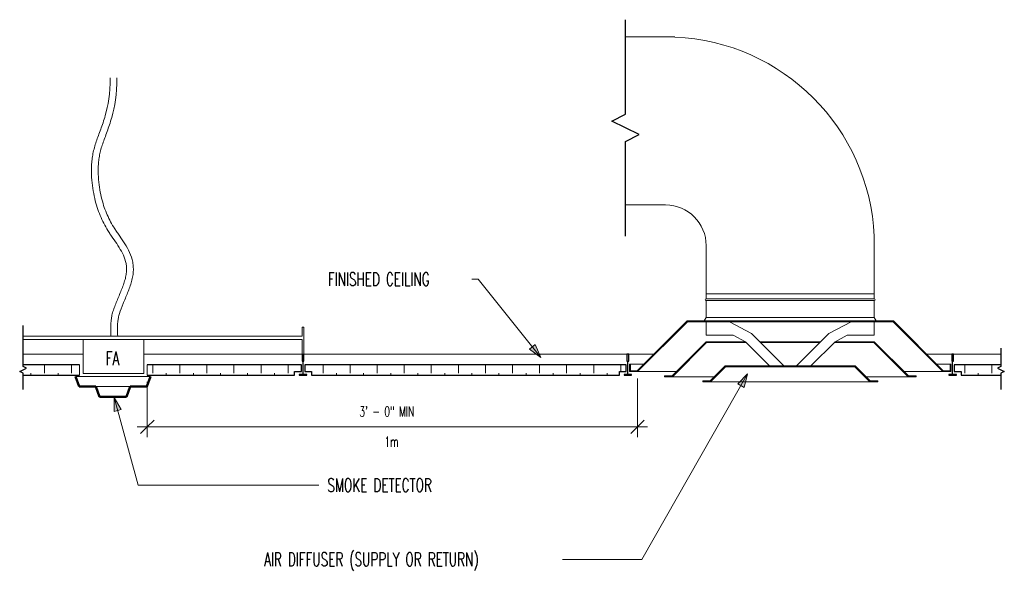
# Model space of a CAD drawing. Header units: inches. Extents: x 170 to 242.7, y 91.6 to 134.
import ezdxf

# ---------------------------------------------------------------- set-up
doc = ezdxf.new("R2010")
doc.units = ezdxf.units.IN
doc.header["$MEASUREMENT"] = 0
for name, color, linetype, lineweight in [('E-DETL-DIMS', 2, 'Continuous', 9), ('E-DETL-HEVY', 5, 'Continuous', 50), ('E-DETL-MEDM', 4, 'Continuous', 30), ('E-DETL-PATT', 8, 'Continuous', 9), ('E-DETL-TEXT', 2, 'Continuous', 9), ('E-DETL-THIN', 2, 'Continuous', 18)]:
    doc.layers.add(name, color=color, linetype=linetype, lineweight=lineweight)
doc.styles.add('RomanD', font='romand__.ttf', dxfattribs={"width": 0.65, "height": 1})

# ---------------------------------------------------------------- blocks, each defined once
blk = doc.blocks.new('09_DC_Suspended Acoustic Ceiling-Tegular Edge-Section - 3_4 x 24 x 24-392175-6-Smoke _ HVAC')
at = {"layer": 'E-DETL-PATT'}
h = blk.add_hatch(dxfattribs=at)
h.set_pattern_fill('FP_1', color=256, style=0, pattern_type=2)
h.set_pattern_definition([(90, (-168.199, -110.176), (-1, 1), [1, -1])])
h.paths.add_polyline_path([(6.198, -2.485), (6.198, -1.735), (2.018, -1.735), (2.018, -1.847), (2.268, -1.972), (1.768, -2.222), (2.018, -2.347), (2.018, -2.485)])
h.paths.add_polyline_path([(22.084, -2.485), (22.084, -2.235), (22.584, -2.235), (22.584, -1.735), (11.198, -1.735), (11.198, -2.485)])
at = {"layer": 'E-DETL-MEDM'}
for p, q in [((6.198, -1.735), (2.018, -1.735)), ((22.584, -1.735), (11.198, -1.735)), ((22.584, -2.235), (22.584, -1.735)), ((2.018, -2.485), (6.198, -2.485)), ((11.198, -2.485), (22.084, -2.485)), ((22.084, -2.485), (22.084, -2.235)), ((22.084, -2.235), (22.584, -2.235))]:
    blk.add_line(p, q, dxfattribs=at)
blk = doc.blocks.new('09_DC_Suspension Tee-Section - 9_16_-392592-6-Smoke _ HVAC')
at = {"layer": 'E-DETL-MEDM'}
for p, q in [((-1.354, -0.766), (-1.354, -1.266)), ((-1.354, -1.266), (-1.229, -1.266)), ((-1.291, -2.266), (-1.291, -1.266)), ((-1.229, -1.266), (-1.229, -0.766)), ((-1.01, -2.266), (-1.573, -2.266)), ((-1.573, -2.266), (-1.573, -2.297)), ((-1.573, -2.297), (-1.01, -2.297)), ((-1.01, -2.297), (-1.01, -2.266))]:
    blk.add_line(p, q, dxfattribs=at)
blk = doc.blocks.new('09_DC_Suspended Acoustic Ceiling-Tegular Edge-Section - 3_4 x 24 x 24-392620-6-Smoke _ HVAC')
at = {"layer": 'E-DETL-PATT'}
h = blk.add_hatch(dxfattribs=at)
h.set_pattern_fill('FP_2', color=256, style=0, pattern_type=2)
h.set_pattern_definition([(270, (213.616, 110.176), (1, -1), [1, -1])])
h.paths.add_polyline_path([(-0.666, 2.485), (-0.666, 2.235), (-1.166, 2.235), (-1.166, 1.735), (22.584, 1.735), (22.584, 2.235), (22.084, 2.235), (22.084, 2.485), (20.49, 2.485)])
at = {"layer": 'E-DETL-MEDM'}
for p, q in [((-0.666, 2.235), (-1.166, 2.235)), ((-1.166, 2.235), (-1.166, 1.735)), ((22.084, 2.485), (-0.666, 2.485)), ((-0.666, 2.485), (-0.666, 2.235)), ((22.084, 2.235), (22.084, 2.485)), ((22.584, 2.235), (22.084, 2.235)), ((22.584, 1.735), (22.584, 2.235)), ((-1.166, 1.735), (22.584, 1.735))]:
    blk.add_line(p, q, dxfattribs=at)
blk = doc.blocks.new('09_DC_Suspension Tee-Section - 9_16_-V1-6-Smoke _ HVAC')
at = {"layer": 'E-DETL-MEDM'}
for p, q in [((-1.229, -0.766), (-1.354, -0.766)), ((-1.354, -0.766), (-1.354, -1.266)), ((-1.354, -1.266), (-1.229, -1.266)), ((-1.291, -2.266), (-1.291, -1.266)), ((-1.229, -1.266), (-1.229, -0.766)), ((-1.01, -2.266), (-1.573, -2.266)), ((-1.573, -2.266), (-1.573, -2.297)), ((-1.573, -2.297), (-1.01, -2.297)), ((-1.01, -2.297), (-1.01, -2.266))]:
    blk.add_line(p, q, dxfattribs=at)
blk = doc.blocks.new('09_DC_Suspension Tee-Section - 9_16_-414564-6-Smoke _ HVAC')
at = {"layer": 'E-DETL-MEDM'}
for p, q in [((-1.573, 2.297), (-1.573, 2.266)), ((-1.01, 2.297), (-1.573, 2.297)), ((-1.573, 2.266), (-1.01, 2.266)), ((-1.291, 2.266), (-1.291, 1.266)), ((-1.01, 2.266), (-1.01, 2.297)), ((-1.354, 1.266), (-1.354, 0.766)), ((-1.229, 1.266), (-1.354, 1.266)), ((-1.354, 0.766), (-1.229, 0.766)), ((-1.229, 0.766), (-1.229, 1.266))]:
    blk.add_line(p, q, dxfattribs=at)
blk = doc.blocks.new('09_DC_Suspended Acoustic Ceiling-Tegular Edge-Section - 3_4 x 24 x 24-V2-6-Smoke _ HVAC')
at = {"layer": 'E-DETL-PATT'}
h = blk.add_hatch(dxfattribs=at)
h.set_pattern_fill('FP_3', color=256, style=0, pattern_type=2)
h.set_pattern_definition([(90, (-240.199, -110.176), (-1, 1), [1, -1])])
h.paths.add_polyline_path([(2.28, -2.485), (2.28, -2.347), (2.53, -2.222), (2.03, -1.972), (2.28, -1.847), (2.28, -1.735), (-1.166, -1.735), (-1.166, -2.235), (-0.666, -2.235), (-0.666, -2.485), (2.004, -2.485)])
at = {"layer": 'E-DETL-MEDM'}
for p, q in [((2.28, -1.735), (-1.166, -1.735)), ((-1.166, -1.735), (-1.166, -2.235)), ((-1.166, -2.235), (-0.666, -2.235)), ((-0.666, -2.235), (-0.666, -2.485)), ((-0.666, -2.485), (2.28, -2.485))]:
    blk.add_line(p, q, dxfattribs=at)
blk = doc.blocks.new('01_DC_Break Line - Break Line-592187-6-Smoke _ HVAC')
at = {"layer": 'E-DETL-MEDM'}
for p, q in [((-1.448, 0), (-0.25, 0)), ((-0.25, 0), (-0.125, 0.25)), ((-0.125, 0.25), (0.125, -0.25)), ((0.125, -0.25), (0.25, 0)), ((0.25, 0), (3.264, 0))]:
    blk.add_line(p, q, dxfattribs=at)
blk = doc.blocks.new('01_DC_Break Line - Break Line-415970-6-Smoke _ HVAC')
at = {"layer": 'E-DETL-MEDM'}
for p, q in [((0.125, 0.25), (-0.125, -0.25)), ((0.25, 0), (0.125, 0.25)), ((-0.25, 0), (-1.448, 0)), ((-0.125, -0.25), (-0.25, 0)), ((1.595, 0), (0.25, 0))]:
    blk.add_line(p, q, dxfattribs=at)
blk = doc.blocks.new('01_DC_Break Line - Break Line-598346-6-Smoke _ HVAC')
at = {"layer": 'E-DETL-MEDM'}
for p, q in [((0.5, 1), (-0.5, -1)), ((1, 0), (0.5, 1)), ((-1, 0), (-8, 0)), ((-0.5, -1), (-1, 0)), ((8, 0), (1, 0))]:
    blk.add_line(p, q, dxfattribs=at)

msp = doc.modelspace()

# ---------------------------------------------------------------- hatches: boundary and pattern name
at = {"layer": 'E-DETL-TEXT'}
for points in [[(208.481, 108.995), (208.065, 109.942), (207.647, 109.607)], [(223.756, 107.779), (223.029, 107.042), (223.495, 106.777)], [(176.955, 106.038), (176.958, 105.003), (177.476, 105.143)]]:
    msp.add_hatch(color=256, dxfattribs=at).paths.add_polyline_path(points)

# ---------------------------------------------------------------- linework, layer by layer
at = {"layer": 'E-DETL-DIMS'}
for p, q in [((179.397, 107.191), (179.397, 103.108)), ((179.397, 103.858), (179.397, 107.191)), ((215.621, 107.441), (215.621, 103.108)), ((215.621, 103.858), (215.621, 107.441)), ((179.397, 103.858), (179.897, 104.358)), ((215.621, 103.858), (216.121, 104.358)), ((178.647, 103.858), (216.371, 103.858)), ((179.397, 103.858), (178.897, 103.358)), ((215.621, 103.858), (215.121, 103.358))]:
    msp.add_line(p, q, dxfattribs=at)
at = {"layer": 'E-DETL-HEVY'}
for p, q in [((174.083, 107.584), (174.356, 106.834)), ((179.356, 106.834), (179.629, 107.584)), ((174.356, 106.834), (175.583, 106.834)), ((175.583, 106.834), (175.856, 106.084)), ((177.856, 106.084), (178.129, 106.834)), ((178.129, 106.834), (179.356, 106.834)), ((175.856, 106.084), (177.856, 106.084))]:
    msp.add_line(p, q, dxfattribs=at)
at = {"layer": 'E-DETL-TEXT'}
for p, q in [((201.936, 114.781), (201.923, 114.781)), ((203.84, 114.781), (201.936, 114.781)), ((208.481, 108.995), (203.84, 114.781)), ((208.065, 109.942), (207.647, 109.607)), ((208.481, 108.995), (208.065, 109.942)), ((207.647, 109.607), (208.481, 108.995)), ((223.756, 107.779), (215.949, 94.055)), ((223.756, 107.779), (223.029, 107.042)), ((223.495, 106.777), (223.756, 107.779)), ((223.029, 107.042), (223.495, 106.777)), ((176.955, 106.038), (176.958, 105.003)), ((177.476, 105.143), (176.955, 106.038)), ((176.955, 106.038), (178.714, 99.548)), ((176.958, 105.003), (177.476, 105.143)), ((178.714, 99.548), (192.081, 99.548)), ((206.703, 94.055), (206.635, 94.055)), ((215.949, 94.055), (206.703, 94.055))]:
    msp.add_line(p, q, dxfattribs=at)
at = {"layer": 'E-DETL-THIN'}
for p, q in [((218.391, 132.691), (214.736, 132.691)), ((214.736, 120.269), (217.697, 120.269)), ((233.119, 113.691), (233.119, 117.963)), ((220.697, 117.269), (220.697, 113.691)), ((220.697, 113.691), (220.697, 113.316)), ((220.697, 113.691), (233.119, 113.691)), ((233.119, 113.316), (233.119, 113.691)), ((220.697, 113.316), (233.119, 113.316)), ((220.697, 113.191), (220.697, 111.941)), ((233.119, 113.191), (220.697, 113.191)), ((233.119, 111.941), (233.119, 113.191)), ((219.283, 111.691), (215.595, 108.003)), ((215.621, 107.941), (219.309, 111.628)), ((220.553, 111.691), (219.283, 111.691)), ((219.309, 111.628), (220.705, 111.628)), ((220.697, 111.941), (220.553, 111.691)), ((220.553, 111.691), (233.263, 111.691)), ((233.119, 111.941), (220.697, 111.941)), ((222.412, 111.628), (220.705, 111.628)), ((220.705, 111.628), (220.705, 110.628)), ((222.412, 111.628), (231.404, 111.628)), ((224.043, 110.761), (222.412, 111.628)), ((231.404, 111.628), (229.773, 110.761)), ((233.111, 111.628), (231.404, 111.628)), ((233.111, 111.628), (234.507, 111.628)), ((233.111, 110.628), (233.111, 111.628)), ((233.263, 111.691), (233.119, 111.941)), ((234.533, 111.691), (233.263, 111.691)), ((234.507, 111.628), (238.194, 107.941)), ((238.22, 108.003), (234.533, 111.691)), ((190.97, 111.222), (190.845, 111.222)), ((190.845, 111.222), (190.845, 110.566)), ((190.97, 109.222), (190.97, 111.222)), ((220.705, 110.628), (222.695, 110.628)), ((222.695, 110.628), (223.592, 110.151)), ((226.442, 108.362), (224.043, 110.761)), ((229.773, 110.761), (227.374, 108.362)), ((230.224, 110.151), (231.12, 110.628)), ((231.12, 110.628), (233.111, 110.628)), ((190.845, 110.566), (170.217, 110.566)), ((170.217, 110.316), (190.845, 110.316)), ((174.647, 110.316), (174.647, 107.816)), ((179.147, 107.816), (179.147, 110.316)), ((190.845, 110.316), (190.845, 109.222)), ((220.697, 110.151), (218.174, 107.628)), ((218.2, 107.566), (220.723, 110.089)), ((223.592, 110.151), (220.697, 110.151)), ((220.723, 110.089), (223.654, 110.089)), ((223.592, 110.151), (225.381, 108.362)), ((229.163, 110.151), (224.653, 110.151)), ((224.715, 110.089), (229.101, 110.089)), ((228.435, 108.362), (230.224, 110.151)), ((230.161, 110.089), (233.093, 110.089)), ((233.119, 110.151), (230.224, 110.151)), ((233.093, 110.089), (235.616, 107.566)), ((235.642, 107.628), (233.119, 110.151)), ((174.647, 109.222), (170.217, 109.222)), ((179.147, 109.222), (190.845, 109.222)), ((190.845, 109.222), (190.97, 109.222)), ((190.97, 109.222), (214.845, 109.222)), ((214.97, 109.222), (216.814, 109.222)), ((237.002, 109.222), (242.479, 109.222)), ((174.397, 108.441), (174.397, 107.691)), ((179.397, 107.691), (179.397, 108.441)), ((215.095, 108.503), (215.033, 108.503)), ((215.033, 108.503), (215.033, 108.003)), ((215.095, 108.003), (215.095, 108.503)), ((215.095, 108.503), (216.095, 108.503)), ((238.72, 108.503), (237.72, 108.503)), ((238.783, 108.503), (238.72, 108.503)), ((238.72, 108.503), (238.72, 108.003)), ((238.783, 108.003), (238.783, 108.503)), ((174.647, 107.816), (179.147, 107.816)), ((215.033, 108.003), (215.033, 107.941)), ((215.033, 107.941), (215.621, 107.941)), ((215.595, 108.003), (215.095, 108.003)), ((215.621, 107.941), (218.486, 107.941)), ((222.111, 108.362), (221.002, 107.253)), ((221.028, 107.191), (222.137, 108.3)), ((225.381, 108.362), (222.111, 108.362)), ((222.137, 108.3), (231.678, 108.3)), ((225.381, 108.362), (226.442, 108.362)), ((227.374, 108.362), (226.442, 108.362)), ((227.374, 108.362), (228.435, 108.362)), ((231.704, 108.362), (228.435, 108.362)), ((231.678, 108.3), (232.788, 107.191)), ((232.813, 107.253), (231.704, 108.362)), ((238.194, 107.941), (235.329, 107.941)), ((238.194, 107.941), (238.783, 107.941)), ((238.72, 108.003), (238.22, 108.003)), ((238.783, 107.941), (238.783, 108.003)), ((179.629, 107.584), (174.083, 107.584)), ((218.174, 107.628), (217.611, 107.628)), ((217.611, 107.628), (217.611, 107.566)), ((217.611, 107.566), (218.2, 107.566)), ((218.2, 107.566), (221.315, 107.566)), ((221.002, 107.253), (220.44, 107.253)), ((220.44, 107.253), (220.44, 107.191)), ((220.44, 107.191), (221.028, 107.191)), ((221.028, 107.191), (232.788, 107.191)), ((235.616, 107.566), (232.501, 107.566)), ((232.788, 107.191), (233.376, 107.191)), ((233.376, 107.253), (232.813, 107.253)), ((233.376, 107.191), (233.376, 107.253)), ((235.616, 107.566), (236.204, 107.566)), ((236.204, 107.628), (235.642, 107.628)), ((236.204, 107.566), (236.204, 107.628)), ((175.583, 106.834), (178.129, 106.834))]:
    msp.add_line(p, q, dxfattribs=at)
for centre, radius, start, end in [((217.697, 117.269), 15.437, 2.57575, 87.42425), ((217.697, 117.269), 3, 0, 90), ((220.697, 113.253), 0.0625, 90, 270), ((233.119, 113.253), 0.0625, 270, 90)]:
    msp.add_arc(centre, radius, start, end, dxfattribs=at)
for points, knots in [([(176.658, 129.674), (176.658, 128.506), (176.42, 127.179), (176.014, 126.012), (175.784, 125.401), (175.622, 124.958), (175.482, 124.516), (175.378, 124.066), (175.309, 123.619), (175.259, 123.028), (175.266, 122.306), (175.359, 121.488), (175.508, 120.739), (175.688, 120.077), (175.907, 119.474), (176.17, 118.912), (176.428, 118.46), (176.661, 118.097), (176.912, 117.731), (177.235, 117.271), (177.577, 116.699), (177.776, 116.201), (177.859, 115.785), (177.877, 115.461), (177.842, 115.119), (177.757, 114.748), (177.632, 114.359), (177.48, 113.96), (177.313, 113.557), (177.145, 113.158), (176.988, 112.767), (176.855, 112.388), (176.762, 112.024), (176.698, 111.568), (176.694, 111.104), (176.706, 110.729), (176.709, 110.57)], [0, 0, 0, 0, 0.118624, 0.177936, 0.207591, 0.237247, 0.266903, 0.296559, 0.326215, 0.355871, 0.415183, 0.474495, 0.533807, 0.593118, 0.65243, 0.711742, 0.771054, 0.80071, 0.830366, 0.889678, 0.948989, 1.008301, 1.037957, 1.067613, 1.097269, 1.126925, 1.156581, 1.186237, 1.215893, 1.245549, 1.275204, 1.30486, 1.334516, 1.364172, 1.423484, 1.462544, 1.462544, 1.462544, 1.462544]), ([(177.158, 129.674), (177.158, 128.46), (176.906, 127.054), (176.422, 125.666), (176.138, 124.931), (175.964, 124.382), (175.869, 123.973), (175.806, 123.56), (175.76, 123.013), (175.766, 122.338), (175.853, 121.565), (175.995, 120.853), (176.166, 120.226), (176.37, 119.665), (176.614, 119.143), (176.856, 118.719), (177.078, 118.374), (177.32, 118.02), (177.651, 117.549), (178.023, 116.929), (178.256, 116.353), (178.356, 115.849), (178.379, 115.45), (178.336, 115.032), (178.206, 114.472), (177.949, 113.769), (177.599, 112.957), (177.359, 112.342), (177.254, 111.926), (177.198, 111.538), (177.194, 111.117), (177.206, 110.737), (177.209, 110.572)], [0, 0, 0, 0, 0.118624, 0.177936, 0.237247, 0.266903, 0.296559, 0.326215, 0.355871, 0.415183, 0.474495, 0.533807, 0.593118, 0.65243, 0.711742, 0.771054, 0.80071, 0.830366, 0.889678, 0.948989, 1.008301, 1.037957, 1.067613, 1.097269, 1.126925, 1.186237, 1.245549, 1.30486, 1.334516, 1.364172, 1.423484, 1.463121, 1.463121, 1.463121, 1.463121])]:
    msp.add_open_spline(points, degree=3, knots=knots, dxfattribs=at)

# ---------------------------------------------------------------- block references
at = {"layer": 'E-DETL-PATT'}
for name, p, rotation in [('01_DC_Break Line - Break Line-598346-6-Smoke _ HVAC', (214.736, 125.972), 269.9999999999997), ('01_DC_Break Line - Break Line-592187-6-Smoke _ HVAC', (170.217, 108.079), 89.9999999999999), ('09_DC_Suspension Tee-Section - 9_16_-414564-6-Smoke _ HVAC', (237.616, 109.988), 180), ('01_DC_Break Line - Break Line-415970-6-Smoke _ HVAC', (242.479, 108.079), 90.0000000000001), ('09_DC_Suspended Acoustic Ceiling-Tegular Edge-Section - 3_4 x 24 x 24-392620-6-Smoke _ HVAC', (213.616, 110.176), 180)]:
    msp.add_blockref(name, p, dxfattribs=dict(at, rotation=rotation))
for name, p in [('09_DC_Suspension Tee-Section - 9_16_-392592-6-Smoke _ HVAC', (192.199, 109.988)), ('09_DC_Suspension Tee-Section - 9_16_-V1-6-Smoke _ HVAC', (216.199, 109.988)), ('09_DC_Suspended Acoustic Ceiling-Tegular Edge-Section - 3_4 x 24 x 24-392175-6-Smoke _ HVAC', (168.199, 110.176)), ('09_DC_Suspended Acoustic Ceiling-Tegular Edge-Section - 3_4 x 24 x 24-V2-6-Smoke _ HVAC', (240.199, 110.176))]:
    msp.add_blockref(name, p, dxfattribs=at)

# ---------------------------------------------------------------- texts
at = {"layer": 'E-DETL-DIMS', "char_height": 0.75, "attachment_point": 1, "line_spacing_factor": 0.983083, "style": 'RomanD', "bg_fill": 3, "box_fill_scale": 1.25, "bg_fill_color": 256, "bg_fill_true_color": 13158600, "bg_fill_transparency": 0}
for s, insert, width in [('3\' - 0" MIN', (195.076, 105.366), 5.83952), ('1m', (196.926, 103.137), 1.40089)]:
    msp.add_mtext(s, dxfattribs=dict(at, insert=insert, width=width))
at = {"layer": 'E-DETL-TEXT', "char_height": 1, "attachment_point": 1, "style": 'RomanD', "bg_fill": 3, "box_fill_scale": 1.25, "bg_fill_color": 256, "bg_fill_true_color": 13158600, "bg_fill_transparency": 0}
for s, insert, width in [('FINISHED CEILING', (192.739, 115.281), 10.3727), ('SMOKE DETECTOR', (192.706, 100.048), 10.45476), ('AIR DIFFUSER (SUPPLY OR RETURN)', (188.027, 94.555), 21.7958)]:
    msp.add_mtext(s, dxfattribs=dict(at, insert=insert, width=width))

# ---------------------------------------------------------------- next in the draw order: texts
at = {"layer": 'E-DETL-TEXT', "insert": (176.33, 109.43), "char_height": 1, "width": 1.41148, "attachment_point": 1, "style": 'RomanD', "bg_fill": 3, "box_fill_scale": 1.25, "bg_fill_color": 256, "bg_fill_true_color": 13158600, "bg_fill_transparency": 0}
msp.add_mtext('FA', dxfattribs=at)

doc.saveas('drawing.dxf')
